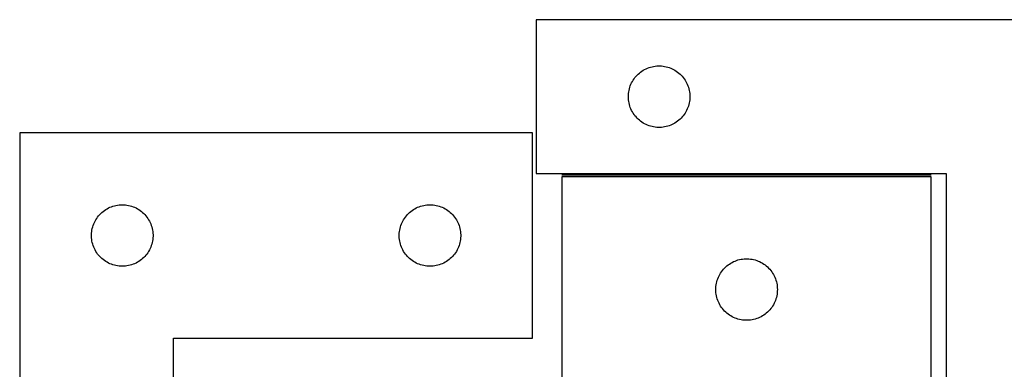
# Model space of a CAD drawing. Header units: millimetres. Extents: x 7 to 1493, y 7 to 489.
# Tile 2 of 7: x 7 to 487, y 319 to 489. Entities that reach past the tile are written whole.
import ezdxf

# ---------------------------------------------------------------- set-up
doc = ezdxf.new("R2010")
doc.units = ezdxf.units.MM
doc.layers.add('COMMON', color=5, linetype='CONTINUOUS', true_color=0x0000ff)
doc.layers.add('CUT', color=7, linetype='CONTINUOUS', true_color=0x000000)

msp = doc.modelspace()

# ---------------------------------------------------------------- linework, layer by layer
at = {"layer": 'COMMON'}
msp.add_line((450.902069, 413.602086), (270.902069, 413.602086), dxfattribs=at)
at = {"layer": 'CUT'}
for p, q in [((558.260953, 489.352086), (258.260953, 489.352086)), ((258.260953, 489.352086), (258.260953, 414.352086)), ((311.902238, 465.43762), (312.610035, 465.746946)), ((312.610035, 465.746946), (313.332818, 466.019425)), ((313.332818, 466.019425), (314.068669, 466.254334)), ((314.068669, 466.254334), (314.815637, 466.451052)), ((314.815637, 466.451052), (315.571742, 466.609056)), ((315.571742, 466.609056), (316.334978, 466.727926)), ((316.334978, 466.727926), (317.103321, 466.807349)), ((317.103321, 466.807349), (317.874735, 466.847113)), ((317.874735, 466.847113), (318.647172, 466.847113)), ((318.647172, 466.847113), (319.418585, 466.807349)), ((319.418585, 466.807349), (320.186929, 466.727926)), ((320.186929, 466.727926), (320.950165, 466.609056)), ((320.950165, 466.609056), (321.70627, 466.451052)), ((321.70627, 466.451052), (322.453238, 466.254334)), ((322.453238, 466.254334), (323.189089, 466.019425)), ((323.189089, 466.019425), (323.911872, 465.746946)), ((323.911872, 465.746946), (324.619669, 465.43762)), ((306.035528, 460.543403), (306.499156, 461.161229)), ((306.499156, 461.161229), (306.993974, 461.754368)), ((306.993974, 461.754368), (307.518671, 462.321249)), ((307.518671, 462.321249), (308.071853, 462.860367)), ((308.071853, 462.860367), (308.652056, 463.370293)), ((308.652056, 463.370293), (309.257739, 463.849675)), ((309.257739, 463.849675), (309.887298, 464.297242)), ((309.887298, 464.297242), (310.539061, 464.711806)), ((310.539061, 464.711806), (311.211302, 465.092268)), ((311.211302, 465.092268), (311.902238, 465.43762)), ((324.619669, 465.43762), (325.310605, 465.092268)), ((325.310605, 465.092268), (325.982845, 464.711806)), ((325.982845, 464.711806), (326.634609, 464.297242)), ((326.634609, 464.297242), (327.264168, 463.849675)), ((327.264168, 463.849675), (327.869851, 463.370293)), ((327.869851, 463.370293), (328.450053, 462.860367)), ((328.450053, 462.860367), (329.003236, 462.321249)), ((329.003236, 462.321249), (329.527932, 461.754368)), ((329.527932, 461.754368), (330.022751, 461.161229)), ((330.022751, 461.161229), (330.486378, 460.543403)), ((303.755538, 455.672153), (303.971423, 456.413809)), ((303.971423, 456.413809), (304.225201, 457.143368)), ((304.225201, 457.143368), (304.5162, 457.858895)), ((304.5162, 457.858895), (304.843647, 458.558493)), ((304.843647, 458.558493), (305.206675, 459.240307)), ((305.206675, 459.240307), (305.60432, 459.902529)), ((305.60432, 459.902529), (306.035528, 460.543403)), ((330.486378, 460.543403), (330.917587, 459.902529)), ((330.917587, 459.902529), (331.315232, 459.240307)), ((331.315232, 459.240307), (331.67826, 458.558493)), ((331.67826, 458.558493), (332.005707, 457.858895)), ((332.005707, 457.858895), (332.296706, 457.143368)), ((332.296706, 457.143368), (332.550484, 456.413809)), ((332.550484, 456.413809), (332.766369, 455.672153)), ((303.260953, 451.852086), (303.280842, 452.624268)), ((303.280842, 451.079905), (303.260953, 451.852086)), ((303.280842, 452.624268), (303.340455, 453.394401)), ((303.340455, 453.394401), (303.439635, 454.160445)), ((303.439635, 454.160445), (303.578118, 454.920367)), ((303.578118, 454.920367), (303.755538, 455.672153)), ((332.766369, 455.672153), (332.943789, 454.920367)), ((332.943789, 454.920367), (333.082272, 454.160445)), ((333.082272, 454.160445), (333.181452, 453.394401)), ((333.181452, 453.394401), (333.241065, 452.624268)), ((333.241065, 452.624268), (333.260953, 451.852086)), ((333.260953, 451.852086), (333.241065, 451.079905)), ((303.340455, 450.309771), (303.280842, 451.079905)), ((303.439635, 449.543728), (303.340455, 450.309771)), ((303.578118, 448.783805), (303.439635, 449.543728)), ((303.755538, 448.03202), (303.578118, 448.783805)), ((303.971423, 447.290364), (303.755538, 448.03202)), ((304.225201, 446.560805), (303.971423, 447.290364)), ((304.5162, 445.845278), (304.225201, 446.560805)), ((332.296706, 446.560805), (332.005707, 445.845278)), ((332.550484, 447.290364), (332.296706, 446.560805)), ((332.766369, 448.03202), (332.550484, 447.290364)), ((332.943789, 448.783805), (332.766369, 448.03202)), ((333.082272, 449.543728), (332.943789, 448.783805)), ((333.181452, 450.309771), (333.082272, 449.543728)), ((333.241065, 451.079905), (333.181452, 450.309771)), ((304.843647, 445.145679), (304.5162, 445.845278)), ((305.206675, 444.463865), (304.843647, 445.145679)), ((305.60432, 443.801643), (305.206675, 444.463865)), ((306.035528, 443.16077), (305.60432, 443.801643)), ((306.499156, 442.542944), (306.035528, 443.16077)), ((306.993974, 441.949805), (306.499156, 442.542944)), ((307.518671, 441.382924), (306.993974, 441.949805)), ((329.527932, 441.949805), (329.003236, 441.382924)), ((330.022751, 442.542944), (329.527932, 441.949805)), ((330.486378, 443.16077), (330.022751, 442.542944)), ((330.917587, 443.801643), (330.486378, 443.16077)), ((331.315232, 444.463865), (330.917587, 443.801643)), ((331.67826, 445.145679), (331.315232, 444.463865)), ((332.005707, 445.845278), (331.67826, 445.145679)), ((308.071853, 440.843806), (307.518671, 441.382924)), ((308.652056, 440.33388), (308.071853, 440.843806)), ((309.257739, 439.854498), (308.652056, 440.33388)), ((309.887298, 439.406931), (309.257739, 439.854498)), ((310.539061, 438.992367), (309.887298, 439.406931)), ((311.211302, 438.611904), (310.539061, 438.992367)), ((311.902238, 438.266552), (311.211302, 438.611904)), ((312.610035, 437.957227), (311.902238, 438.266552)), ((313.332818, 437.684748), (312.610035, 437.957227)), ((314.068669, 437.449838), (313.332818, 437.684748)), ((314.815637, 437.253121), (314.068669, 437.449838)), ((315.571742, 437.095117), (314.815637, 437.253121)), ((316.334978, 436.976246), (315.571742, 437.095117)), ((317.103321, 436.896823), (316.334978, 436.976246)), ((317.874735, 436.857059), (317.103321, 436.896823)), ((318.647172, 436.857059), (317.874735, 436.857059)), ((319.418585, 436.896823), (318.647172, 436.857059)), ((320.186929, 436.976246), (319.418585, 436.896823)), ((320.950165, 437.095117), (320.186929, 436.976246)), ((321.70627, 437.253121), (320.950165, 437.095117)), ((322.453238, 437.449838), (321.70627, 437.253121)), ((323.189089, 437.684748), (322.453238, 437.449838)), ((323.911872, 437.957227), (323.189089, 437.684748)), ((324.619669, 438.266552), (323.911872, 437.957227)), ((325.310605, 438.611904), (324.619669, 438.266552)), ((325.982845, 438.992367), (325.310605, 438.611904)), ((326.634609, 439.406931), (325.982845, 438.992367)), ((327.264168, 439.854498), (326.634609, 439.406931)), ((327.869851, 440.33388), (327.264168, 439.854498)), ((328.450053, 440.843806), (327.869851, 440.33388)), ((329.003236, 441.382924), (328.450053, 440.843806)), ((6.551718, 434.17361), (6.551718, 134.17361)), ((256.551718, 434.17361), (6.551718, 434.17361)), ((256.551718, 334.17361), (256.551718, 434.17361)), ((258.260953, 414.352086), (458.260953, 414.352086)), ((450.902069, 412.852085), (270.902069, 412.852085)), ((270.902069, 412.852085), (270.902069, 302.852085)), ((450.902069, 302.852085), (450.902069, 412.852085)), ((458.260953, 414.352086), (458.260953, 239.352086)), ((51.260436, 398.209362), (51.989995, 398.463141)), ((51.989995, 398.463141), (52.731651, 398.679026)), ((52.731651, 398.679026), (53.483437, 398.856445)), ((53.483437, 398.856445), (54.243359, 398.994929)), ((54.243359, 398.994929), (55.009403, 399.094108)), ((55.009403, 399.094108), (55.779536, 399.153721)), ((55.779536, 399.153721), (56.551718, 399.17361)), ((56.551718, 399.17361), (57.323899, 399.153721)), ((57.323899, 399.153721), (58.094033, 399.094108)), ((58.094033, 399.094108), (58.860076, 398.994929)), ((58.860076, 398.994929), (59.619999, 398.856445)), ((59.619999, 398.856445), (60.371784, 398.679026)), ((60.371784, 398.679026), (61.11344, 398.463141)), ((61.11344, 398.463141), (61.842999, 398.209362)), ((201.260436, 398.209362), (201.989995, 398.463141)), ((201.989995, 398.463141), (202.731651, 398.679026)), ((202.731651, 398.679026), (203.483437, 398.856445)), ((203.483437, 398.856445), (204.243359, 398.994929)), ((204.243359, 398.994929), (205.009403, 399.094108)), ((205.009403, 399.094108), (205.779536, 399.153721)), ((205.779536, 399.153721), (206.551718, 399.17361)), ((206.551718, 399.17361), (207.323899, 399.153721)), ((207.323899, 399.153721), (208.094033, 399.094108)), ((208.094033, 399.094108), (208.860076, 398.994929)), ((208.860076, 398.994929), (209.619999, 398.856445)), ((209.619999, 398.856445), (210.371784, 398.679026)), ((210.371784, 398.679026), (211.11344, 398.463141)), ((211.11344, 398.463141), (211.842999, 398.209362)), ((44.554129, 393.176824), (45.033511, 393.782508)), ((45.033511, 393.782508), (45.543437, 394.36271)), ((45.543437, 394.36271), (46.082555, 394.915893)), ((46.082555, 394.915893), (46.649436, 395.440589)), ((46.649436, 395.440589), (47.242575, 395.935407)), ((47.242575, 395.935407), (47.860401, 396.399035)), ((47.860401, 396.399035), (48.501275, 396.830243)), ((48.501275, 396.830243), (49.163497, 397.227889)), ((49.163497, 397.227889), (49.845311, 397.590916)), ((49.845311, 397.590916), (50.544909, 397.918364)), ((50.544909, 397.918364), (51.260436, 398.209362)), ((61.842999, 398.209362), (62.558526, 397.918364)), ((62.558526, 397.918364), (63.258124, 397.590916)), ((63.258124, 397.590916), (63.939939, 397.227889)), ((63.939939, 397.227889), (64.602161, 396.830243)), ((64.602161, 396.830243), (65.243034, 396.399035)), ((65.243034, 396.399035), (65.86086, 395.935407)), ((65.86086, 395.935407), (66.453999, 395.440589)), ((66.453999, 395.440589), (67.02088, 394.915893)), ((67.02088, 394.915893), (67.559998, 394.36271)), ((67.559998, 394.36271), (68.069924, 393.782508)), ((68.069924, 393.782508), (68.549306, 393.176824)), ((194.554129, 393.176824), (195.033511, 393.782508)), ((195.033511, 393.782508), (195.543437, 394.36271)), ((195.543437, 394.36271), (196.082555, 394.915893)), ((196.082555, 394.915893), (196.649436, 395.440589)), ((196.649436, 395.440589), (197.242575, 395.935407)), ((197.242575, 395.935407), (197.860401, 396.399035)), ((197.860401, 396.399035), (198.501275, 396.830243)), ((198.501275, 396.830243), (199.163497, 397.227889)), ((199.163497, 397.227889), (199.845311, 397.590916)), ((199.845311, 397.590916), (200.544909, 397.918364)), ((200.544909, 397.918364), (201.260436, 398.209362)), ((211.842999, 398.209362), (212.558526, 397.918364)), ((212.558526, 397.918364), (213.258124, 397.590916)), ((213.258124, 397.590916), (213.939939, 397.227889)), ((213.939939, 397.227889), (214.602161, 396.830243)), ((214.602161, 396.830243), (215.243034, 396.399035)), ((215.243034, 396.399035), (215.86086, 395.935407)), ((215.86086, 395.935407), (216.453999, 395.440589)), ((216.453999, 395.440589), (217.02088, 394.915893)), ((217.02088, 394.915893), (217.559998, 394.36271)), ((217.559998, 394.36271), (218.069924, 393.782508)), ((218.069924, 393.782508), (218.549306, 393.176824)), ((42.149469, 388.365895), (42.384379, 389.101746)), ((42.384379, 389.101746), (42.656858, 389.824529)), ((42.656858, 389.824529), (42.966184, 390.532326)), ((42.966184, 390.532326), (43.311536, 391.223261)), ((43.311536, 391.223261), (43.691998, 391.895502)), ((43.691998, 391.895502), (44.106562, 392.547266)), ((44.106562, 392.547266), (44.554129, 393.176824)), ((68.549306, 393.176824), (68.996873, 392.547266)), ((68.996873, 392.547266), (69.411437, 391.895502)), ((69.411437, 391.895502), (69.7919, 391.223261)), ((69.7919, 391.223261), (70.137252, 390.532326)), ((70.137252, 390.532326), (70.446577, 389.824529)), ((70.446577, 389.824529), (70.719056, 389.101746)), ((70.719056, 389.101746), (70.953966, 388.365895)), ((192.149469, 388.365895), (192.384379, 389.101746)), ((192.384379, 389.101746), (192.656858, 389.824529)), ((192.656858, 389.824529), (192.966184, 390.532326)), ((192.966184, 390.532326), (193.311536, 391.223261)), ((193.311536, 391.223261), (193.691998, 391.895502)), ((193.691998, 391.895502), (194.106562, 392.547266)), ((194.106562, 392.547266), (194.554129, 393.176824)), ((218.549306, 393.176824), (218.996873, 392.547266)), ((218.996873, 392.547266), (219.411437, 391.895502)), ((219.411437, 391.895502), (219.7919, 391.223261)), ((219.7919, 391.223261), (220.137252, 390.532326)), ((220.137252, 390.532326), (220.446577, 389.824529)), ((220.446577, 389.824529), (220.719056, 389.101746)), ((220.719056, 389.101746), (220.953966, 388.365895)), ((41.556691, 384.559829), (41.596455, 385.331242)), ((41.556691, 383.787391), (41.556691, 384.559829)), ((41.596455, 385.331242), (41.675877, 386.099585)), ((41.675877, 386.099585), (41.794748, 386.862821)), ((41.794748, 386.862821), (41.952752, 387.618926)), ((41.952752, 387.618926), (42.149469, 388.365895)), ((70.953966, 388.365895), (71.150683, 387.618926)), ((71.150683, 387.618926), (71.308687, 386.862821)), ((71.308687, 386.862821), (71.427558, 386.099585)), ((71.427558, 386.099585), (71.50698, 385.331242)), ((71.50698, 385.331242), (71.546745, 384.559829)), ((71.546745, 384.559829), (71.546745, 383.787391)), ((191.556691, 384.559829), (191.596455, 385.331242)), ((191.556691, 383.787391), (191.556691, 384.559829)), ((191.596455, 385.331242), (191.675877, 386.099585)), ((191.675877, 386.099585), (191.794748, 386.862821)), ((191.794748, 386.862821), (191.952752, 387.618926)), ((191.952752, 387.618926), (192.149469, 388.365895)), ((220.953966, 388.365895), (221.150683, 387.618926)), ((221.150683, 387.618926), (221.308687, 386.862821)), ((221.308687, 386.862821), (221.427558, 386.099585)), ((221.427558, 386.099585), (221.50698, 385.331242)), ((221.50698, 385.331242), (221.546745, 384.559829)), ((221.546745, 384.559829), (221.546745, 383.787391)), ((41.596455, 383.015978), (41.556691, 383.787391)), ((41.675877, 382.247635), (41.596455, 383.015978)), ((41.794748, 381.484399), (41.675877, 382.247635)), ((41.952752, 380.728294), (41.794748, 381.484399)), ((42.149469, 379.981326), (41.952752, 380.728294)), ((42.384379, 379.245474), (42.149469, 379.981326)), ((42.656858, 378.522692), (42.384379, 379.245474)), ((70.719056, 379.245474), (70.446577, 378.522692)), ((70.953966, 379.981326), (70.719056, 379.245474)), ((71.150683, 380.728294), (70.953966, 379.981326)), ((71.308687, 381.484399), (71.150683, 380.728294)), ((71.427558, 382.247635), (71.308687, 381.484399)), ((71.50698, 383.015978), (71.427558, 382.247635)), ((71.546745, 383.787391), (71.50698, 383.015978)), ((191.596455, 383.015978), (191.556691, 383.787391)), ((191.675877, 382.247635), (191.596455, 383.015978)), ((191.794748, 381.484399), (191.675877, 382.247635)), ((191.952752, 380.728294), (191.794748, 381.484399)), ((192.149469, 379.981326), (191.952752, 380.728294)), ((192.384379, 379.245474), (192.149469, 379.981326)), ((192.656858, 378.522692), (192.384379, 379.245474)), ((220.719056, 379.245474), (220.446577, 378.522692)), ((220.953966, 379.981326), (220.719056, 379.245474)), ((221.150683, 380.728294), (220.953966, 379.981326)), ((221.308687, 381.484399), (221.150683, 380.728294)), ((221.427558, 382.247635), (221.308687, 381.484399)), ((221.50698, 383.015978), (221.427558, 382.247635)), ((221.546745, 383.787391), (221.50698, 383.015978)), ((42.966184, 377.814894), (42.656858, 378.522692)), ((43.311536, 377.123959), (42.966184, 377.814894)), ((43.691998, 376.451718), (43.311536, 377.123959)), ((44.106562, 375.799954), (43.691998, 376.451718)), ((44.554129, 375.170396), (44.106562, 375.799954)), ((45.033511, 374.564712), (44.554129, 375.170396)), ((45.543437, 373.98451), (45.033511, 374.564712)), ((68.069924, 374.564712), (67.559998, 373.98451)), ((68.549306, 375.170396), (68.069924, 374.564712)), ((68.996873, 375.799954), (68.549306, 375.170396)), ((69.411437, 376.451718), (68.996873, 375.799954)), ((69.7919, 377.123959), (69.411437, 376.451718)), ((70.137252, 377.814894), (69.7919, 377.123959)), ((70.446577, 378.522692), (70.137252, 377.814894)), ((192.966184, 377.814894), (192.656858, 378.522692)), ((193.311536, 377.123959), (192.966184, 377.814894)), ((193.691998, 376.451718), (193.311536, 377.123959)), ((194.106562, 375.799954), (193.691998, 376.451718)), ((194.554129, 375.170396), (194.106562, 375.799954)), ((195.033511, 374.564712), (194.554129, 375.170396)), ((195.543437, 373.98451), (195.033511, 374.564712)), ((218.069924, 374.564712), (217.559998, 373.98451)), ((218.549306, 375.170396), (218.069924, 374.564712)), ((218.996873, 375.799954), (218.549306, 375.170396)), ((219.411437, 376.451718), (218.996873, 375.799954)), ((219.7919, 377.123959), (219.411437, 376.451718)), ((220.137252, 377.814894), (219.7919, 377.123959)), ((220.446577, 378.522692), (220.137252, 377.814894)), ((46.082555, 373.431327), (45.543437, 373.98451)), ((46.649436, 372.906631), (46.082555, 373.431327)), ((47.242575, 372.411813), (46.649436, 372.906631)), ((47.860401, 371.948185), (47.242575, 372.411813)), ((48.501275, 371.516977), (47.860401, 371.948185)), ((49.163497, 371.119331), (48.501275, 371.516977)), ((49.845311, 370.756304), (49.163497, 371.119331)), ((50.544909, 370.428857), (49.845311, 370.756304)), ((51.260436, 370.137858), (50.544909, 370.428857)), ((51.989995, 369.884079), (51.260436, 370.137858)), ((52.731651, 369.668194), (51.989995, 369.884079)), ((53.483437, 369.490775), (52.731651, 369.668194)), ((60.371784, 369.668194), (59.619999, 369.490775)), ((61.11344, 369.884079), (60.371784, 369.668194)), ((61.842999, 370.137858), (61.11344, 369.884079)), ((62.558526, 370.428857), (61.842999, 370.137858)), ((63.258124, 370.756304), (62.558526, 370.428857)), ((63.939939, 371.119331), (63.258124, 370.756304)), ((64.602161, 371.516977), (63.939939, 371.119331)), ((65.243034, 371.948185), (64.602161, 371.516977)), ((65.86086, 372.411813), (65.243034, 371.948185)), ((66.453999, 372.906631), (65.86086, 372.411813)), ((67.02088, 373.431327), (66.453999, 372.906631)), ((67.559998, 373.98451), (67.02088, 373.431327)), ((196.082555, 373.431327), (195.543437, 373.98451)), ((196.649436, 372.906631), (196.082555, 373.431327)), ((197.242575, 372.411813), (196.649436, 372.906631)), ((197.860401, 371.948185), (197.242575, 372.411813)), ((198.501275, 371.516977), (197.860401, 371.948185)), ((199.163497, 371.119331), (198.501275, 371.516977)), ((199.845311, 370.756304), (199.163497, 371.119331)), ((200.544909, 370.428857), (199.845311, 370.756304)), ((201.260436, 370.137858), (200.544909, 370.428857)), ((201.989995, 369.884079), (201.260436, 370.137858)), ((202.731651, 369.668194), (201.989995, 369.884079)), ((203.483437, 369.490775), (202.731651, 369.668194)), ((210.371784, 369.668194), (209.619999, 369.490775)), ((211.11344, 369.884079), (210.371784, 369.668194)), ((211.842999, 370.137858), (211.11344, 369.884079)), ((212.558526, 370.428857), (211.842999, 370.137858)), ((213.258124, 370.756304), (212.558526, 370.428857)), ((213.939939, 371.119331), (213.258124, 370.756304)), ((214.602161, 371.516977), (213.939939, 371.119331)), ((215.243034, 371.948185), (214.602161, 371.516977)), ((215.86086, 372.411813), (215.243034, 371.948185)), ((216.453999, 372.906631), (215.86086, 372.411813)), ((217.02088, 373.431327), (216.453999, 372.906631)), ((217.559998, 373.98451), (217.02088, 373.431327)), ((351.293172, 369.370292), (351.898855, 369.849674)), ((351.898855, 369.849674), (352.528414, 370.297241)), ((352.528414, 370.297241), (353.180177, 370.711805)), ((353.180177, 370.711805), (353.852418, 371.092267)), ((353.852418, 371.092267), (354.543353, 371.437619)), ((354.543353, 371.437619), (355.251151, 371.746945)), ((355.251151, 371.746945), (355.973934, 372.019424)), ((355.973934, 372.019424), (356.709785, 372.254333)), ((356.709785, 372.254333), (357.456753, 372.451051)), ((357.456753, 372.451051), (358.212858, 372.609055)), ((358.212858, 372.609055), (358.976094, 372.727925)), ((358.976094, 372.727925), (359.744437, 372.807348)), ((359.744437, 372.807348), (360.515851, 372.847112)), ((360.515851, 372.847112), (361.288288, 372.847112)), ((361.288288, 372.847112), (362.059701, 372.807348)), ((362.059701, 372.807348), (362.828045, 372.727925)), ((362.828045, 372.727925), (363.591281, 372.609055)), ((363.591281, 372.609055), (364.347385, 372.451051)), ((364.347385, 372.451051), (365.094354, 372.254333)), ((365.094354, 372.254333), (365.830205, 372.019424)), ((365.830205, 372.019424), (366.552988, 371.746945)), ((366.552988, 371.746945), (367.260785, 371.437619)), ((367.260785, 371.437619), (367.95172, 371.092267)), ((367.95172, 371.092267), (368.623961, 370.711805)), ((368.623961, 370.711805), (369.275725, 370.297241)), ((369.275725, 370.297241), (369.905284, 369.849674)), ((369.905284, 369.849674), (370.510967, 369.370292)), ((54.243359, 369.352292), (53.483437, 369.490775)), ((55.009403, 369.253112), (54.243359, 369.352292)), ((55.779536, 369.193499), (55.009403, 369.253112)), ((56.551718, 369.17361), (55.779536, 369.193499)), ((57.323899, 369.193499), (56.551718, 369.17361)), ((58.094033, 369.253112), (57.323899, 369.193499)), ((58.860076, 369.352292), (58.094033, 369.253112)), ((59.619999, 369.490775), (58.860076, 369.352292)), ((204.243359, 369.352292), (203.483437, 369.490775)), ((205.009403, 369.253112), (204.243359, 369.352292)), ((205.779536, 369.193499), (205.009403, 369.253112)), ((206.551718, 369.17361), (205.779536, 369.193499)), ((207.323899, 369.193499), (206.551718, 369.17361)), ((208.094033, 369.253112), (207.323899, 369.193499)), ((208.860076, 369.352292), (208.094033, 369.253112)), ((209.619999, 369.490775), (208.860076, 369.352292)), ((347.484763, 364.558492), (347.847791, 365.240306)), ((347.847791, 365.240306), (348.245436, 365.902528)), ((348.245436, 365.902528), (348.676644, 366.543402)), ((348.676644, 366.543402), (349.140272, 367.161228)), ((349.140272, 367.161228), (349.63509, 367.754367)), ((349.63509, 367.754367), (350.159787, 368.321248)), ((350.159787, 368.321248), (350.712969, 368.860366)), ((350.712969, 368.860366), (351.293172, 369.370292)), ((370.510967, 369.370292), (371.091169, 368.860366)), ((371.091169, 368.860366), (371.644352, 368.321248)), ((371.644352, 368.321248), (372.169048, 367.754367)), ((372.169048, 367.754367), (372.663866, 367.161228)), ((372.663866, 367.161228), (373.127494, 366.543402)), ((373.127494, 366.543402), (373.558703, 365.902528)), ((373.558703, 365.902528), (373.956348, 365.240306)), ((373.956348, 365.240306), (374.319376, 364.558492)), ((345.981571, 359.3944), (346.080751, 360.160444)), ((346.080751, 360.160444), (346.219234, 360.920366)), ((346.219234, 360.920366), (346.396653, 361.672152)), ((346.396653, 361.672152), (346.612539, 362.413808)), ((346.612539, 362.413808), (346.866317, 363.143367)), ((346.866317, 363.143367), (347.157316, 363.858894)), ((347.157316, 363.858894), (347.484763, 364.558492)), ((374.319376, 364.558492), (374.646823, 363.858894)), ((374.646823, 363.858894), (374.937822, 363.143367)), ((374.937822, 363.143367), (375.1916, 362.413808)), ((375.1916, 362.413808), (375.407485, 361.672152)), ((375.407485, 361.672152), (375.584905, 360.920366)), ((375.584905, 360.920366), (375.723388, 360.160444)), ((375.723388, 360.160444), (375.822567, 359.3944)), ((345.902069, 357.852085), (345.921958, 358.624267)), ((345.921958, 357.079904), (345.902069, 357.852085)), ((345.921958, 358.624267), (345.981571, 359.3944)), ((345.981571, 356.30977), (345.921958, 357.079904)), ((346.080751, 355.543727), (345.981571, 356.30977)), ((346.219234, 354.783804), (346.080751, 355.543727)), ((375.723388, 355.543727), (375.584905, 354.783804)), ((375.822567, 356.30977), (375.723388, 355.543727)), ((375.822567, 359.3944), (375.882181, 358.624267)), ((375.882181, 357.079904), (375.822567, 356.30977)), ((375.882181, 358.624267), (375.902069, 357.852085)), ((375.902069, 357.852085), (375.882181, 357.079904)), ((346.396653, 354.032019), (346.219234, 354.783804)), ((346.612539, 353.290363), (346.396653, 354.032019)), ((346.866317, 352.560804), (346.612539, 353.290363)), ((347.157316, 351.845277), (346.866317, 352.560804)), ((347.484763, 351.145678), (347.157316, 351.845277)), ((347.847791, 350.463864), (347.484763, 351.145678)), ((348.245436, 349.801642), (347.847791, 350.463864)), ((373.956348, 350.463864), (373.558703, 349.801642)), ((374.319376, 351.145678), (373.956348, 350.463864)), ((374.646823, 351.845277), (374.319376, 351.145678)), ((374.937822, 352.560804), (374.646823, 351.845277)), ((375.1916, 353.290363), (374.937822, 352.560804)), ((375.407485, 354.032019), (375.1916, 353.290363)), ((375.584905, 354.783804), (375.407485, 354.032019)), ((348.676644, 349.160769), (348.245436, 349.801642)), ((349.140272, 348.542943), (348.676644, 349.160769)), ((349.63509, 347.949804), (349.140272, 348.542943)), ((350.159787, 347.382923), (349.63509, 347.949804)), ((350.712969, 346.843805), (350.159787, 347.382923)), ((351.293172, 346.333879), (350.712969, 346.843805)), ((351.898855, 345.854497), (351.293172, 346.333879)), ((352.528414, 345.40693), (351.898855, 345.854497)), ((369.905284, 345.854497), (369.275725, 345.40693)), ((370.510967, 346.333879), (369.905284, 345.854497)), ((371.091169, 346.843805), (370.510967, 346.333879)), ((371.644352, 347.382923), (371.091169, 346.843805)), ((372.169048, 347.949804), (371.644352, 347.382923)), ((372.663866, 348.542943), (372.169048, 347.949804)), ((373.127494, 349.160769), (372.663866, 348.542943)), ((373.558703, 349.801642), (373.127494, 349.160769)), ((353.180177, 344.992366), (352.528414, 345.40693)), ((353.852418, 344.611903), (353.180177, 344.992366)), ((354.543353, 344.266551), (353.852418, 344.611903)), ((355.251151, 343.957226), (354.543353, 344.266551)), ((355.973934, 343.684747), (355.251151, 343.957226)), ((356.709785, 343.449837), (355.973934, 343.684747)), ((357.456753, 343.25312), (356.709785, 343.449837)), ((358.212858, 343.095116), (357.456753, 343.25312)), ((358.976094, 342.976245), (358.212858, 343.095116)), ((359.744437, 342.896822), (358.976094, 342.976245)), ((360.515851, 342.857058), (359.744437, 342.896822)), ((361.288288, 342.857058), (360.515851, 342.857058)), ((362.059701, 342.896822), (361.288288, 342.857058)), ((362.828045, 342.976245), (362.059701, 342.896822)), ((363.591281, 343.095116), (362.828045, 342.976245)), ((364.347385, 343.25312), (363.591281, 343.095116)), ((365.094354, 343.449837), (364.347385, 343.25312)), ((365.830205, 343.684747), (365.094354, 343.449837)), ((366.552988, 343.957226), (365.830205, 343.684747)), ((367.260785, 344.266551), (366.552988, 343.957226)), ((367.95172, 344.611903), (367.260785, 344.266551)), ((368.623961, 344.992366), (367.95172, 344.611903)), ((369.275725, 345.40693), (368.623961, 344.992366)), ((81.551718, 134.17361), (81.551718, 334.17361)), ((81.551718, 334.17361), (256.551718, 334.17361))]:
    msp.add_line(p, q, dxfattribs=at)

doc.saveas('drawing.dxf')
